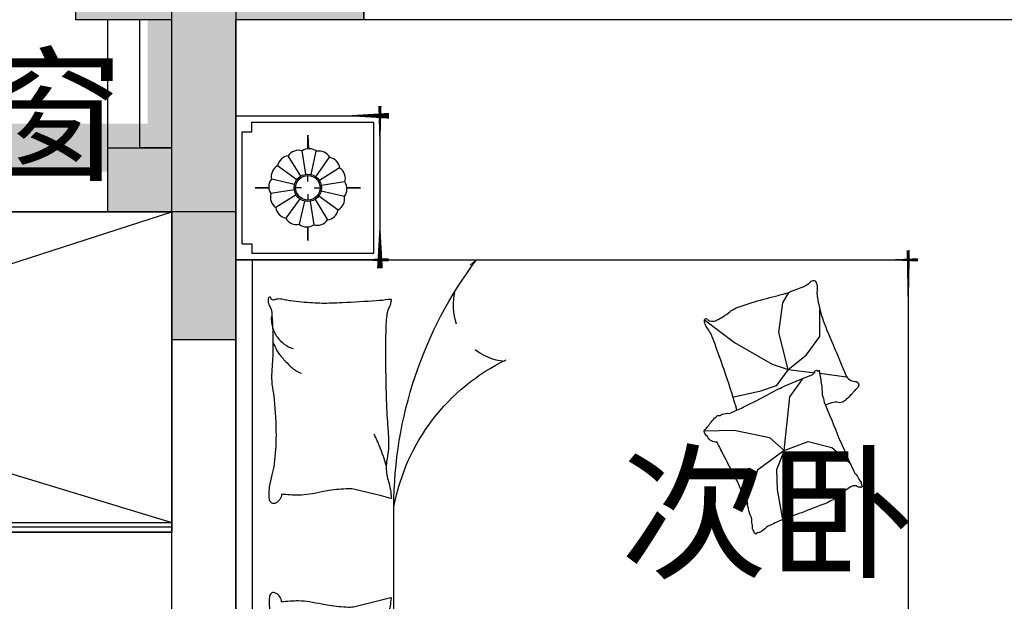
# Model space of a CAD drawing. Header units: millimetres. Extents: x 296296 to 297283, y 219875 to 220035.
# Tile 25 of 256: x 296583.04 to 296586.11, y 220018.58 to 220020.39. Entities that reach past the tile are written whole.
import ezdxf

# ---------------------------------------------------------------- set-up
doc = ezdxf.new("R2010")
doc.units = ezdxf.units.MM
doc.linetypes.add('185洋房-中间套-1F南入（报建版）-旧规$0$洋房户型$0$CONTINOUS', pattern=[0])
doc.linetypes.add('185洋房-中间套-1F南入（报建版）-旧规$0$洋房户型$0$XU-140-SF-N1$0$DASH', pattern=[0.35, 0.25, -0.1])
doc.layers.add('面积-计容-住宅-1', color=1, linetype='Continuous', lineweight=0)
doc.styles.get("Standard").update_dxf_attribs({"font": 'arial.ttf'})

# ---------------------------------------------------------------- blocks, each defined once
blk = doc.blocks.new('qAEWTW4ygrewyhreyteutu')
blk.add_hatch(color=253).paths.add_polyline_path([(984374.8549336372, 192158.436870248), (984374.8549336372, 191558.4369128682), (983974.855196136, 191558.4369128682), (983974.855135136, 191758.4376811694), (984174.8548929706, 191758.4376811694), (984174.8548116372, 192358.436870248), (984774.8552334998, 192358.436870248), (984774.8552334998, 192158.436870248)])
at = {"color": 253}
blk.add_lwpolyline([(984374.8549336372, 192158.436870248), (984374.8549336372, 191558.4369128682), (983974.855196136, 191558.4369128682), (983974.855135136, 191758.4376811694), (984174.8548929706, 191758.4376811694), (984174.8548116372, 192358.436870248), (984774.8552334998, 192358.436870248), (984774.8552334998, 192158.436870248), (984374.8549336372, 192158.436870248)], close=True, dxfattribs=at)
blk = doc.blocks.new('dzuerujfysiktuykluyikyuj')
h = blk.add_hatch()
h.set_pattern_fill('钢筋混凝土', color=253, scale=100)
h.set_pattern_definition([(45, (0, 0), (-176.7766952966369, 176.7766952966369), []), (49.99999999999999, (0, 0), (717.2601826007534, -62.75213498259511), [75, -825]), (355, (0, 0), (-138.751333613, 752.1921337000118), [60, -660]), (100.4514, (59.77168, -5.22934), (578.5093817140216, 689.4395420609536), [63.74019000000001, -701.142112]), (46.1842, (0, 200), (1067.241048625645, -165.5190143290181), [112.5, -1237.5]), (96.63560000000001, (88.936745, 186.206693), (934.6627055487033, 974.1178709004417), [95.610288, -1051.713]), (351.1842, (0, 200), (934.6619451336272, 974.1186009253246), [90, -990]), (21, (100, 150), (596.9070521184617, -402.6188906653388), [75, -825]), (326.0000000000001, (100, 150), (243.3153319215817, 725.150045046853), [60, -660]), (71.4514, (149.742233, 116.448394), (840.22262858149, 322.5304967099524), [63.74019000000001, -701.142112]), (37.5, (0, 0), (12.15985531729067, 332.8938538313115), [0, -652, 0, -670, 0, -662.5]), (7.5, (0, 0), (263.0695374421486, 394.4117118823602), [0, -382, 0, -637, 0, -252.5]), (327.5, (-223, 0), (533.822436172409, -22.55487173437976), [0, -250, 0, -780, 0, -1035]), (317.5, (-323, 0), (583.1861693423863, 100.1049823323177), [0, -325, 0, -518, 0, -735])])
h.paths.add_polyline_path([(1106524.855050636, 389058.4375254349), (1106524.855050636, 387258.4383304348), (1106274.855050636, 387258.4383304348), (1106274.855050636, 389058.4375254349)])
h.paths.add_polyline_path([(1120674.855737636, 389058.4375254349), (1120674.855737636, 387258.4383304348), (1120424.855737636, 387258.4383304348), (1120424.855737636, 389058.4375254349)])
h.paths.add_polyline_path([(1088474.855283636, 389058.4375174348), (1088474.855283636, 387258.4379224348), (1088224.855283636, 387258.4379224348), (1088224.855283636, 389058.4375174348)])
h.paths.add_polyline_path([(1138724.855508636, 389058.4375174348), (1138724.855508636, 387258.4379224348), (1138474.855508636, 387258.4379224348), (1138474.855508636, 389058.4375174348)])
h.paths.add_polyline_path([(1113574.855393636, 387858.4379224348), (1113574.855393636, 384858.4379264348), (1113374.855393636, 384858.4379264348), (1113374.855393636, 387858.4379224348)])
h.paths.add_polyline_path([(1143674.855401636, 392958.4366934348), (1143674.855401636, 391158.4366784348), (1143474.855401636, 391158.4366784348), (1143474.855401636, 392758.4366784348), (1143174.855279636, 392758.4366784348), (1143174.855279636, 392958.4366784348)])
h.paths.add_polyline_path([(1083474.855390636, 392758.4366784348), (1083474.855390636, 391158.4366784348), (1083274.855390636, 391158.4366784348), (1083274.855268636, 392958.4366784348), (1083774.855512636, 392958.4366784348), (1083774.855512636, 392758.4366784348)])
h.paths.add_polyline_path([(1127074.851178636, 392758.4366784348), (1127074.851178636, 391258.4018274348), (1126874.851178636, 391258.4018274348), (1126874.851178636, 392958.4366784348), (1127424.851178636, 392958.4366784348), (1127424.851178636, 392758.4366784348)])
h.paths.add_polyline_path([(1100074.859612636, 392958.4366784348), (1100074.859612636, 391258.4018274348), (1099874.859612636, 391258.4018274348), (1099874.859612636, 392758.4366784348), (1099524.859612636, 392758.4366784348), (1099524.859612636, 392958.4366784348)])
h.paths.add_polyline_path([(1132274.860070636, 392958.4366784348), (1132274.860070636, 391258.4018234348), (1132074.860070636, 391258.4018234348), (1132074.860070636, 392758.4366784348), (1131724.860070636, 392758.4366784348), (1131724.860070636, 392958.4366784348)])
h.paths.add_polyline_path([(1094874.850720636, 392758.4366784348), (1094874.850720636, 391258.4018234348), (1094674.850720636, 391258.4018234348), (1094674.850720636, 392958.4366784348), (1095224.850720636, 392958.4366784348), (1095224.850720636, 392758.4366784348)])
h.paths.add_polyline_path([(1113974.855393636, 380258.4374914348), (1113974.855393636, 380058.4374914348), (1113374.855393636, 380058.4374914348), (1113374.855393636, 381858.4374914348), (1113574.855393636, 381858.4374914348), (1113574.855393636, 380258.4374914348)])
h.paths.add_polyline_path([(1145774.855622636, 392358.4375174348), (1145774.855622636, 390658.4375364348), (1145574.855622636, 390658.4375364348), (1145574.855622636, 392158.4375174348), (1145124.855508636, 392158.4375174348), (1145124.855508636, 392358.4375174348)])
h.paths.add_polyline_path([(1081374.855168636, 392158.4375174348), (1081374.855168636, 390658.4375364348), (1081174.855168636, 390658.4375364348), (1081174.855168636, 392358.4375174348), (1081824.855283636, 392358.4375174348), (1081824.855283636, 392158.4375174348)])
h.paths.add_polyline_path([(1141974.856023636, 380058.4374914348), (1141974.856061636, 379458.4376814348), (1141174.856053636, 379458.4376814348), (1141174.856053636, 379658.4376814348), (1141774.856023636, 379658.4376814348), (1141774.855985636, 380258.4374914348), (1142724.855996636, 380258.4374914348), (1142724.855996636, 380058.4374914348)])
h.paths.add_polyline_path([(1109774.855798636, 380058.4374914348), (1109774.855836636, 379458.4376814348), (1108974.855824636, 379458.4376814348), (1108974.855824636, 379658.4376814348), (1109574.855798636, 379658.4376814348), (1109574.855760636, 380258.4374914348), (1110524.855767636, 380258.4374914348), (1110524.855767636, 380058.4374914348)])
h.paths.add_polyline_path([(1117974.854962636, 379658.4376814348), (1117974.854962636, 379458.4376814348), (1117174.854955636, 379458.4376814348), (1117174.854993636, 380058.4374914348), (1116424.855020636, 380058.4374914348), (1116424.855020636, 380258.4374914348), (1117374.854993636, 380258.4374984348), (1117374.854993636, 379658.4376814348)])
h.paths.add_polyline_path([(1085774.854737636, 379658.4376814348), (1085774.854737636, 379458.4376814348), (1084974.854730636, 379458.4376814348), (1084974.854768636, 380058.4374914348), (1084224.854794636, 380058.4374914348), (1084224.854794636, 380258.4374914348), (1085174.854768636, 380258.4374984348), (1085174.854768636, 379658.4376814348)])
h.paths.add_polyline_path([(1115674.855737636, 392758.4366784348), (1115674.855737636, 391158.4366784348), (1115474.855737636, 391158.4366784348), (1115474.855737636, 392158.4375174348), (1115174.855508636, 392158.4375174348), (1115174.855508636, 392358.4375174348), (1115474.855737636, 392358.4375174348), (1115474.855737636, 392958.4366784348), (1115974.855737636, 392958.4366784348), (1115974.855737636, 392758.4366784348)])
h.paths.add_polyline_path([(1111474.855050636, 392158.4375174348), (1111474.855050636, 391158.4366784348), (1111274.855050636, 391158.4366784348), (1111274.855050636, 392758.4366784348), (1110974.855050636, 392758.4366784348), (1110974.855050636, 392958.4366784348), (1111474.855050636, 392958.4366784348), (1111474.855050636, 392358.4375174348), (1111774.855283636, 392358.4375174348), (1111774.855283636, 392158.4375174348)])
h.paths.add_polyline_path([(1130799.855088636, 387258.4359084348), (1130799.855088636, 386658.4375524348), (1128349.854672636, 386658.4375524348), (1128349.854672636, 387258.4359084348), (1128549.854672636, 387258.4359084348), (1128549.854672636, 386858.4375484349), (1130599.855088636, 386858.4375484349), (1130599.855088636, 387258.4359084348)])
h.paths.add_polyline_path([(1098599.856118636, 387258.4359084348), (1098599.856118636, 386658.4375524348), (1096149.855699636, 386658.4375524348), (1096149.855699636, 387258.4359084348), (1096349.855699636, 387258.4359084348), (1096349.855699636, 386858.4375484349), (1098399.856118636, 386858.4375484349), (1098399.856118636, 387258.4359084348)])
h.paths.add_polyline_path([(1128549.854672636, 389158.4374944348), (1128549.854672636, 388743.4380634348), (1128349.854672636, 388743.4380634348), (1128349.854672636, 389358.4374944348), (1130799.855088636, 389358.4374944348), (1130799.855088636, 388743.4388984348), (1130599.855088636, 388743.4388984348), (1130599.855088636, 389158.4374944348)])
h.paths.add_polyline_path([(1098599.856118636, 389358.4374944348), (1098599.856118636, 388743.4380634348), (1098399.856118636, 388743.4380634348), (1098399.856118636, 389158.4374944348), (1096349.855699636, 389158.4374944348), (1096349.855699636, 388743.4388984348), (1096149.855699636, 388743.4388984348), (1096149.855699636, 389358.4374944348)])
h.paths.add_polyline_path([(1125274.845567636, 392958.4366784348), (1125274.845567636, 390058.4369414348), (1125074.845567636, 390058.4369414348), (1125074.845567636, 392758.4366784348), (1124674.851266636, 392758.4366784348), (1124674.851266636, 392958.4366784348)])
h.paths.add_polyline_path([(1101874.865220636, 392758.4366784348), (1101874.865220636, 390058.4369414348), (1101674.865220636, 390058.4369414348), (1101674.865220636, 392958.4366784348), (1102274.859525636, 392958.4366784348), (1102274.859525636, 392758.4366784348)])
h.paths.add_polyline_path([(1093074.855187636, 392958.4366824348), (1093074.855187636, 390058.4475584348), (1092874.855187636, 390058.4475584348), (1092874.855187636, 392758.4366784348), (1092474.851987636, 392758.4366784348), (1092474.851987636, 392958.4366784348)])
h.paths.add_polyline_path([(1134074.855599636, 392758.4366784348), (1134074.855599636, 390058.4475584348), (1133874.855599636, 390058.4475584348), (1133874.855599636, 392958.4366824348), (1134474.858800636, 392958.4366784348), (1134474.858800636, 392758.4366784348)])
h.paths.add_polyline_path([(1145774.855622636, 383408.4375294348), (1145774.855622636, 380058.4374914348), (1145174.855622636, 380058.4374914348), (1145174.855622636, 380258.4374914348), (1145574.855622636, 380258.4374914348), (1145574.855622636, 383408.4375294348)])
h.paths.add_polyline_path([(1081774.855168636, 380258.4374914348), (1081774.855168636, 380058.4374914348), (1081174.855168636, 380058.4374914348), (1081174.855168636, 383408.4375294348), (1081374.855168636, 383408.4375294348), (1081374.855168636, 380258.4374914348)])
h.paths.add_polyline_path([(1100774.854737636, 386658.4375524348), (1100774.854737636, 388108.4374944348), (1100574.854737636, 388108.4374944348), (1100574.854737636, 386658.4375524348)])
h.paths.add_polyline_path([(1100774.854737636, 388708.4374944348), (1100774.854737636, 389358.4374944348), (1099874.859612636, 389358.4374944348), (1099874.859612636, 389158.4374944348), (1100574.854737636, 389158.4374944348), (1100574.854737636, 388708.4374944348)])
h.paths.add_polyline_path([(1126374.856053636, 386658.4375524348), (1126374.856053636, 388108.4374944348), (1126174.856053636, 388108.4374944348), (1126174.856053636, 386658.4375524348)])
h.paths.add_polyline_path([(1126374.856053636, 388708.4374916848), (1126374.856053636, 389158.4374944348), (1127074.851178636, 389158.4374944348), (1127074.851178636, 389358.4374944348), (1126174.856053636, 389358.4374944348), (1126174.856053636, 388708.4374941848)])
h.paths.add_polyline_path([(1094174.855283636, 389158.4374944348), (1094174.855283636, 386658.4375524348), (1093974.855283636, 386658.4375524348), (1093974.855283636, 389358.4374944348), (1094874.850720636, 389358.4374944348), (1094874.850720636, 389158.4374944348)])
h.paths.add_polyline_path([(1132974.855508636, 389358.4374944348), (1132974.855508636, 386658.4375524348), (1132774.855508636, 386658.4375524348), (1132774.855508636, 389158.4374944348), (1132074.860070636, 389158.4374944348), (1132074.860070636, 389358.4374944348)])
h.paths.add_polyline_path([(1088474.855283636, 392958.4366784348), (1088474.855283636, 392158.4366784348), (1088074.855283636, 392158.4366784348), (1088074.855283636, 392958.4366784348)])
h.paths.add_polyline_path([(1106674.855050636, 392958.4366784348), (1106674.855050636, 392158.4366784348), (1106274.855050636, 392158.4366784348), (1106274.855050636, 392958.4366784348)])
h.paths.add_polyline_path([(1094174.855283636, 379658.4371554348), (1094174.855283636, 379258.4371554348), (1093474.855283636, 379258.4371554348), (1093474.855283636, 379658.4371554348)])
h.paths.add_polyline_path([(1101274.854737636, 379658.4371554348), (1101274.854737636, 379258.4371554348), (1100574.854737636, 379258.4371554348), (1100574.854737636, 379658.4371554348)])
h.paths.add_polyline_path([(1126374.856053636, 379658.4371554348), (1126374.856053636, 379258.4371554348), (1125674.856053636, 379258.4371554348), (1125674.856053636, 379658.4371554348)])
h.paths.add_polyline_path([(1133474.855508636, 379658.4371554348), (1133474.855508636, 379258.4371554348), (1132774.855508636, 379258.4371554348), (1132774.855508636, 379658.4371554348)])
h.paths.add_polyline_path([(1138874.855508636, 392958.4366784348), (1138874.855508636, 392158.4366784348), (1138474.855508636, 392158.4366784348), (1138474.855508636, 392958.4366784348)])
h.paths.add_polyline_path([(1120674.855737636, 392958.4366784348), (1120674.855737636, 392158.4366784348), (1120274.855737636, 392158.4366784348), (1120274.855737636, 392958.4366784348)])
at = {"color": 253}
blk.add_lwpolyline([(1115674.855737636, 392758.4366784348), (1115674.855737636, 391158.4366784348), (1115474.855737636, 391158.4366784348), (1115474.855737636, 392158.4375174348), (1115174.855508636, 392158.4375174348), (1115174.855508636, 392358.4375174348), (1115474.855737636, 392358.4375174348), (1115474.855737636, 392958.4366784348), (1115974.855737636, 392958.4366784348), (1115974.855737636, 392758.4366784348), (1115674.855737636, 392758.4366784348)], close=True, dxfattribs=at)
blk = doc.blocks.new('eqrujhe5tjyrk6ryakyrkjyrautu')
at = {"color": 253}
for s, p in [('飘窗', (840305.0000000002, 433690)), ('次卧', (842775.5000000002, 432449))]:
    blk.add_text(s, height=337.5886524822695, dxfattribs=at).set_placement(p)
blk = doc.blocks.new('185洋房-中间套-1F南入（报建版）-旧规$0$洋房户型$0$11A$C643C1FD2')
at = {"color": 253}
for points in [[(28.00162752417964, 342.6770962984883, -0.2633679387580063), (0.0515171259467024, 361.4657623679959, -0.494818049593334), (9.22300753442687, 380.2089987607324, -0.049224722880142), (26.89366485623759, 381.9528907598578, -0.0368308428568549), (50.53589313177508, 380.2089987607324, -0.0318926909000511), (88.513958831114, 372.0737317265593, 0.0357819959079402), (122.4282498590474, 365.0841070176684, 0.0329412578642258), (212.0899194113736, 359.1705537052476, 0.0265644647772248), (323.3170857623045, 365.0841070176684, 0.0179054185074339), (360.8313586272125, 370.4487565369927, -0.0333974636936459), (381.0393698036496, 372.7026747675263, -0.0320396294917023), (418.1219118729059, 371.9701745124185, 0.018441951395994), (482.4437609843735, 368.9494421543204, 0.0108372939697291), (547.20722402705, 369.7023622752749, 0.0146238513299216), (595.1154809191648, 372.7026747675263, 0.1112493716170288), (617.6622878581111, 380.009099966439, -0.1537083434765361), (634.5505437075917, 383.9622313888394, -0.0764444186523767), (641.9869964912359, 382.2391803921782, -0.215512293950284), (643.9398537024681, 380.2089987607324, -0.5858582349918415), (641.2773915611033, 377.1638927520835, 0.3634893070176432), (636.428366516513, 374.5792910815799, 0.1917162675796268), (636.3710470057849, 363.0441536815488, -0.1296753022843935), (638.3061893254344, 346.4303289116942, -0.0173502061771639), (635.3064320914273, 329.6262630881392, 0.0193256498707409), (632.6727208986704, 314.5282753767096, 0.0188175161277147), (626.0583722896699, 246.1461785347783, 0.0218280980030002), (625.1612337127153, 186.9199199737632, 0.0062041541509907), (626.5468691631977, 153.0692459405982, 0.0019630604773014), (632.6727208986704, 46.17539165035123, 0.0283408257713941), (636.9498540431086, 10.04676229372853, -0.1170135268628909), (636.428366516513, 1.137023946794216, -0.3660599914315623), (634.9992988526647, 0.2057491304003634, -0.0397304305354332), (621.4055880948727, 3.013640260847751, -0.0483088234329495), (607.6671159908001, 8.49546699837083, 0.0629807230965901), (596.9933037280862, 12.39658056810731, 0.0405796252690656), (573.5959727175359, 15.7771522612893, 0.0143450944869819), (506.85604535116, 18.02642949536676, 0.0054844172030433), (381.4113608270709, 17.27782013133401, 0.0071527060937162), (285.2684470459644, 14.27319686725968, 0.0087615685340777), (242.7241944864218, 11.586396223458, -0.0081531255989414), (197.0090114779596, 8.643489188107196, -0.062510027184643), (139.879690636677, 13.04411358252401, 0.078669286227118), (94.29284231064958, 15.08410701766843, 0.0478250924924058), (71.93141105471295, 10.36764307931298, -0.0344939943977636), (41.1465831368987, 3.013640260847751, -0.0235713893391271), (15.81139786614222, -8.1299222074e-06, -0.5102284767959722), (14.85667191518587, 1.137023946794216), (22.36815910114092, 31.16260241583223), (43.02460189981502, 113.7327313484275, 0.0730409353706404), (44.97563112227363, 133.3135636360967, 0.0233051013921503), (39.26876032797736, 194.4262439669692, 0.0182988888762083), (35.19884174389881, 217.2706755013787, -0.0109698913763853), (27.85368260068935, 255.2657693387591, -0.0422811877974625), (24.94686314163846, 289.579173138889, -0.0272005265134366), (27.85368260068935, 342.9727865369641)], [(583.8483481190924, 374.5792910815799, 0.0881531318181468), (549.3185234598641, 371.0355364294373, 0.0881531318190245), (518.1231781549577, 355.8132692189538, 0.0775471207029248), (496.4769416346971, 334.2011149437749, 0.077547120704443), (482.4437609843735, 307.0218101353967)], [(501.8616993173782, 368.8804882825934, 0.0278421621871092), (478.0799251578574, 358.2673156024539, 0.0486850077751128), (465.5431597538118, 350.1835615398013, 0.0236664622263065), (437.6198862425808, 325.8245057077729, 0.0312234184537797), (418.5966097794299, 305.1453350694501, 0.0468009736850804), (413.4886008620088, 297.4792006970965, 0.023190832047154), (405.4516541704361, 280.7496055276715)], [(118.3913605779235, 15.79728258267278, 0.0097294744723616), (145.6801728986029, 24.82911724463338, 0.009729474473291), (172.5969230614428, 34.91583502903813, 0.0079705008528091), (194.3418602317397, 43.95450188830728, 0.0079705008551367), (215.7876314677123, 53.68171564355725)]]:
    blk.add_lwpolyline(points, format="xyb", dxfattribs=at)
blk = doc.blocks.new('185洋房-中间套-1F南入（报建版）-旧规$0$洋房户型$0$11A$C5A527934')
at = {"color": 253}
for p, q in [((122.7863028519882, 492.3297854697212), (194.0422210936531, 398.7701386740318)), ((469.082148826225, 493.1734273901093), (467.2889541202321, 399.6312042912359)), ((347.0384173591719, 320.5457457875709), (364.8287260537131, 400.5479455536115)), ((194.0422210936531, 398.7701386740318), (261.6452530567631, 281.4336128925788)), ((467.2889541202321, 399.6312042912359), (490.5114477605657, 289.7861020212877)), ((592.6898554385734, 326.9167924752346), (677.8384109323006, 360.9532905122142)), ((677.8384109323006, 360.9532905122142), (699.5126560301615, 357.8590980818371)), ((329.248285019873, 268.9888375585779), (347.0384173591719, 320.5457457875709)), ((530.7634408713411, 243.3727071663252), (592.6898554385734, 326.9167924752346)), ((261.6452530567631, 281.4336128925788), (277.656460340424, 231.6545115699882)), ((490.5114477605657, 289.7861020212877), (530.7634408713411, 243.3727071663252)), ((69.51041293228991, 247.6549006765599), (37.09750266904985, 229.6184736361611)), ((162.0198065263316, 260.0996760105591), (69.51041293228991, 247.6549006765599)), ((277.656460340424, 231.6545115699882), (162.0198065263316, 260.0996760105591)), ((277.656460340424, 231.6545115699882), (329.248285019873, 268.9888375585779)), ((530.7634408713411, 243.3727071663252), (591.1416068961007, 268.1265008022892)), ((591.1416068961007, 268.1265008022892), (653.0678451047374, 265.0323083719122)), ((653.0678451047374, 265.0323083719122), (741.3128976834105, 249.5610920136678)), ((741.3128976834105, 249.5610920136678), (744.2826452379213, 243.7632998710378)), ((277.656460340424, 231.6545115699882), (233.1808649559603, 174.7640555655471)), ((277.656460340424, 231.6545115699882), (288.2512753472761, 146.9533973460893)), ((363.562474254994, 226.3543945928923), (318.6659118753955, 193.8651198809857)), ((530.7634408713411, 243.3727071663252), (363.562474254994, 226.3543945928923)), ((530.7634408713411, 243.3727071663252), (502.8965543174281, 169.1111991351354)), ((318.6659118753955, 193.8651198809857), (307.8287011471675, 186.1295117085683)), ((233.1808649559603, 174.7640555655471), (174.4729873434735, 132.0963089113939)), ((502.8965543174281, 169.1111991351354), (521.4744786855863, 94.8498182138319)), ((174.4729873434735, 132.0963089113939), (90.85874809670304, 132.0963089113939)), ((289.9070901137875, 133.7158508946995), (300.5571840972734, 48.57280439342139)), ((521.4744786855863, 94.8498182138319), (569.7114051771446, 38.53747242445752))]:
    blk.add_line(p, q, dxfattribs=at)
blk.add_lwpolyline([(405.0356356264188, 391.5003112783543, -0.0256263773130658), (394.5934741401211, 394.0405346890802, -0.0108003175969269), (278.209239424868, 431.5106167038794, -0.0045599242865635), (199.4338971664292, 459.5707737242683, -0.0112502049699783), (167.8769151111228, 471.9491266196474, -0.0693939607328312), (150.9364112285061, 481.9861399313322, 0.0797562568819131), (135.9971100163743, 490.4264496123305, 0.1063994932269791), (122.7863028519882, 492.3297854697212, 0.3286420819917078), (119.1773717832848, 489.2655320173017, 0.2995467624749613), (121.3153486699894, 483.4137400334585, -0.1899166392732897), (126.2542959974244, 475.4833428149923, -0.0335175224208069), (127.3176843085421, 466.2475801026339, -0.0756271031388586), (126.8906863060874, 462.1304654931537, -0.0534886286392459), (124.2209201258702, 455.063051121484, -0.0178378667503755), (113.3135905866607, 435.2732662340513, -0.0383935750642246), (97.84424402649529, 413.4275901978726, 0.0595290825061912), (88.45066338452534, 398.9000875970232, 0.0359425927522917), (78.95537845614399, 375.3470172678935, 0.011245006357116), (55.85925023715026, 297.6302435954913, 0.0062027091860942), (46.61283075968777, 262.009805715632, -0.010783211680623), (41.10622010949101, 241.5682398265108, -0.0194848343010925), (37.09750266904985, 229.6184736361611, -0.0050616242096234), (19.43351800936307, 184.4461909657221, -0.1013919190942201), (4.367418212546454, 161.6979340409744, 0.2237680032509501), (2.24386440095e-05, 149.6127858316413, 0.2555795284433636), (2.805489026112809, 145.4583129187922, 0.0815627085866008), (16.92475666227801, 140.8788286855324, 0.0718052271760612), (32.32184490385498, 140.7632261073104, -0.0699853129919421), (48.11559286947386, 140.7018463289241, -0.0354599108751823), (101.6783004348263, 129.0320565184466, -0.0294323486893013), (163.8247328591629, 106.7504570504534, -0.0015539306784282), (193.8273851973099, 93.84524431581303, 0.0015200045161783), (224.4987916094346, 80.64991030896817, 0.004735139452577), (256.237719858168, 67.46336765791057, -0.0038204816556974), (295.604757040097, 51.19196171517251, -0.2960011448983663), (315.3198151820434, 22.10359100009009, 0.6497743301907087), (334.6137799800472, 13.98520612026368, 0.0231899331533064), (338.6621444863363, 18.15789371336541, -0.0288000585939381), (341.960333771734, 21.48196777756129, -0.0057266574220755), (347.8876233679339, 26.68343014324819, 0.0043580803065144), (355.6948428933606, 33.49688085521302, 0.0275279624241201), (370.9950301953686, 48.67188713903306, 0.0462141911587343), (378.6929041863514, 58.96571177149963, 0.194121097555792), (381.2113511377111, 73.97301234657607, -0.1337189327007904), (382.2652226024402, 95.61669339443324, -0.0057790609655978), (388.9653815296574, 115.431317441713, -0.0088817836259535)], format="xyb", dxfattribs=at)
blk.add_lwpolyline([(770.2698468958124, 299.0561550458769, 0.1013919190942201), (787.0352203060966, 320.5827156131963, -0.2237680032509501), (792.3160632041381, 332.2975630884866, -0.2555795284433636), (789.8372789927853, 336.6548462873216, -0.0815627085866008), (776.1105519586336, 342.3030636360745, -0.0718052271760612), (760.7676185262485, 343.5984725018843, 0.0699853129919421), (745.0250362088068, 344.8702209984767, 0.0354599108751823), (692.5143547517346, 360.6111221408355, 0.0294323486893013), (632.2585668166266, 387.5905357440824, 0.0015539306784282), (603.3333250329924, 402.757409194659, -0.0015200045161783), (573.7635334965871, 418.2648087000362, -0.004735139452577), (543.1286866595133, 433.8452654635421, 0.0038204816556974), (505.1246174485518, 453.0861851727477, 0.2960011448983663), (487.6971029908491, 483.6000929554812, 0.265444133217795), (469.082148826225, 493.1734273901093, -0.0231899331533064), (464.7258680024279, 489.3233112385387, 0.0288000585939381), (461.1825995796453, 486.2618132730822, 0.0057266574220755), (454.8740680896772, 481.5299634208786, -0.0043580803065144), (446.5675822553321, 475.3349589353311, -0.0275279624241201), (430.149279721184, 461.3773126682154, -0.0462141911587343), (421.6850562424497, 451.7037915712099, -0.194121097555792), (418.0237477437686, 436.9336708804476, 0.1337189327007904), (415.3140452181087, 415.4344363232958, 0.0115049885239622), (398.5551213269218, 377.3189803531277, 0.0088817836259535), (374.8533441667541, 328.8747350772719, 0.0124257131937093), (341.4359616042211, 267.358714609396, -0.0336123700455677), (330.0450882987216, 244.0923795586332), (309.3242681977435, 193.4073047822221), (293.3396342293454, 154.3073867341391, 0.2243410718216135), (280.2644931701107, 142.336453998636, -0.7227715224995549), (280.1118582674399, 134.362428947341, -0.1035130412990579), (283.475598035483, 133.9159818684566, 0.0534647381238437), (289.9907356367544, 133.7042395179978, 0.0301092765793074), (310.7412826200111, 129.5083340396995, -0.0314364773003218), (330.6279829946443, 125.5419687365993, -0.0532399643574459), (344.2355694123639, 125.1658530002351, 0.0551795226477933), (357.3661006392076, 124.7520930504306, 0.0562710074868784), (380.1486569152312, 118.8334074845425, 0.0108003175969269), (493.3185365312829, 72.55300682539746, 0.0045599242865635), (569.7114051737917, 38.53747242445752, 0.0112502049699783), (600.2267866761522, 23.7767736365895, 0.0693939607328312), (616.3481453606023, 12.47084147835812, -0.0797562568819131), (630.5965715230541, 2.91030277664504, -0.1063994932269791), (643.622630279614, -7.6228861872e-06, -0.3286420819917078), (647.45581179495, 2.778616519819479, -0.2995467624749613), (645.7726487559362, 8.777064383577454, 0.1899166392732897), (641.4560746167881, 17.06268979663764, 0.0335175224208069), (641.103711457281, 26.35278924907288, 0.0756271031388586), (641.8450193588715, 30.42506412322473, 0.0534886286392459), (645.0486305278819, 37.26705745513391, 0.0178378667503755), (657.4407085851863, 56.16260785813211, 0.0383935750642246), (674.5389620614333, 76.75833489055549, -0.0595290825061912), (685.0184041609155, 90.52310813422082, -0.0359425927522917), (696.2910374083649, 113.2791029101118, -0.011245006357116), (725.2760093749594, 188.9969967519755, -0.0062027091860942), (737.2254412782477, 223.8039349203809, 0.010783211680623), (744.2826452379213, 243.7632998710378, 0.0194848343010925), (749.1954882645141, 255.370655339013, 0.0050616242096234)], format="xyb", close=True, dxfattribs=at)
blk = doc.blocks.new('185洋房-中间套-1F南入（报建版）-旧规$0$洋房户型$0$11cdx床头灯2.0')
at = {"color": 253}
for p, q in [((0, 121.9930754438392), (0, 164.8358911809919)), ((-22.36753262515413, 36.55522483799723), (-61.20316116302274, 100.0242339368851)), ((-6.675826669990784, 42.33230819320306), (-18.26673075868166, 115.8317782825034)), ((10.03221337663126, 41.66468136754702), (27.45064381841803, 114.0049844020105)), ((25.21293987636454, 34.65398449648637), (68.98890671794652, 94.82196510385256)), ((-34.65398450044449, 25.21293987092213), (-94.82196508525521, 68.98890669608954)), ((0, 19.46074865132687), (0, 38.24746614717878)), ((36.55522483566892, 22.36753262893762), (100.0242339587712, 61.20316118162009)), ((-121.9930754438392, 0), (-164.8358911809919, 0)), ((-41.66468137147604, 10.0322133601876), (-114.0049843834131, 27.45064379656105)), ((-19.46074865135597, 0), (-38.24746614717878, 0)), ((19.46074865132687, 0), (38.24746614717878, 0)), ((42.33230819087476, 6.675826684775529), (115.8317783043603, 18.26673077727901)), ((121.9930754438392, 0), (164.8358911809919, 0)), ((-42.33230818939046, -6.675826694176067), (-115.831778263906, -18.26673078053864)), ((-36.55522482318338, -22.36753264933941), (-100.0242339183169, -61.20316118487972)), ((0, -19.46074865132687), (0, -38.24746614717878)), ((34.65398451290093, -25.21293985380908), (96.00410843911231, -67.33413310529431)), ((41.66468137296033, -10.03221335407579), (114.3802456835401, -25.8424789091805)), ((-25.21293984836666, -34.65398451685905), (-68.9889066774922, -94.82196510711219)), ((-27.26200928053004, -114.0502396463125), (-9.963274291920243, -41.68122052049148)), ((18.72336690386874, -113.8760766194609), (6.952890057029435, -42.28768495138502)), ((62.58618011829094, -99.16473352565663), (22.87297582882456, -36.24110863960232)), ((0, -121.9930754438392), (0, -164.8358911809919))]:
    blk.add_line(p, q, dxfattribs=at)
for points in [[(0, 164.8358911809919), (0, 121.9930754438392)], [(-164.8358911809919, 0), (-121.9930754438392, 0)], [(164.8358911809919, 0), (122.0982539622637, -1.711093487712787)], [(0, -164.8358911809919), (0, -121.9930754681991)]]:
    blk.add_lwpolyline(points, dxfattribs=at)
for radius in [42.85546614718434, 38.24746614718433]:
    blk.add_circle((0, 0), radius, dxfattribs=at)
for centre, start, end in [((-55.65763585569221, 60.34635381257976), 97.98094052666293, 167.5444984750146), ((-28.32740078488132, 77.05201628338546), 75.48094052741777, 145.0444984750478), ((3.315424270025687, 82.02720775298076), 52.98094052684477, 122.5444984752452), ((34.45350603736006, 74.51450042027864), 30.48094052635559, 100.0444984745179), ((60.34635383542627, 55.6576358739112), 7.980940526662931, 77.54449847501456), ((-74.51450040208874, 34.45350601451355), 120.4809405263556, 190.0444984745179), ((77.05201630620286, 28.32740080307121), 345.4809405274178, 55.04449847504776), ((-82.02720773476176, 3.315424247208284), 142.9809405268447, 212.5444984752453), ((82.02720777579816, -3.315424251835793), 322.9809405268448, 32.54449847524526), ((-77.05201626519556, -28.32740080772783), 165.4809405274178, 235.0444984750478), ((74.51450044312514, -34.45350601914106), 300.4809405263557, 10.04449847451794), ((-60.34635379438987, -55.65763587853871), 187.9809405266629, 257.5444984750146), ((55.65763589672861, -60.34635381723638), 277.9809405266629, 347.5444984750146), ((-34.45350599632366, -74.51450042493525), 210.4809405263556, 280.044498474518), ((-3.31542422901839, -82.02720775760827), 232.9809405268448, 302.5444984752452), ((28.32740082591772, -77.05201628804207), 255.4809405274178, 325.0444984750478)]:
    blk.add_arc(centre, 40.1031497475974, start, end, dxfattribs=at)
blk = doc.blocks.new('*U1294')
at = {"color": 253}
for p, q in [((-900, 0), (-1350, 0)), ((-1350, 0), (-1350, -450)), ((-1350, 0), (1350, 0)), ((900, 0), (-900, 0)), ((-900, 0), (-900, -2100)), ((-900, -450), (-900, 0)), ((900, -2100), (900, 0)), ((900, -450), (900, 0)), ((900, 0), (1350, 0)), ((1350, 0), (1350, -450)), ((-1330, -50), (-1330, -430)), ((-920, -430), (-920, -50)), ((900, -52.37141133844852), (-900, -52.37141133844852)), ((920, -430), (920, -50)), ((1330, -50), (1330, -430)), ((-1330, -430), (-920, -430)), ((1330, -430), (920, -430)), ((-1350, -450), (-900, -450)), ((1350, -450), (900, -450)), ((-900, -2100), (900, -2100))]:
    blk.add_line(p, q, dxfattribs=at)
at = {"color": 253, "linetype": '185洋房-中间套-1F南入（报建版）-旧规$0$洋房户型$0$CONTINOUS', "ltscale": 2.5}
blk.add_line((900, -494.0539780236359), (-129.6384496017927, -493.6936342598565), dxfattribs=at)
at = {"color": 253}
for points in [[(-1300, -20), (-1300, -50), (-1330, -50)], [(-950, -20), (-1300, -20)], [(-950, -20), (-950, -50), (-920, -50)], [(950, -20), (950, -50), (920, -50)], [(950, -20), (1300, -20)], [(1300, -20), (1300, -50), (1330, -50)]]:
    blk.add_lwpolyline(points, dxfattribs=at)
for points in [[(-1350, -332.5829230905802, 0, 18, 0), (-1350, -478.5486145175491, 10, 10, 0)], [(1350, -332.5829230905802, 0, 18, 0), (1350, -478.5486145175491, 10, 10, 0)], [(-900, -349.7433749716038, 0, 10, 0), (-900, -477.732901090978, 10, 10, 0)], [(900, -349.7433749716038, 0, 10, 0), (900, -477.732901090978, 10, 10, 0)], [(-1380.642982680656, -450, 10, 0, 0), (-1202.928873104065, -450, 10, 10, 0)], [(-873.3039343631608, -450, 18, 0, 0), (-1032.485541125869, -450, 10, 10, 0)], [(873.3039343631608, -450, 18, 0, 0), (1032.485541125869, -450, 10, 10, 0)], [(1380.642982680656, -450, 10, 0, 0), (1202.928873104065, -450, 10, 10, 0)], [(668.4798599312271, -1858.974266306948, 10, 0, 0.3742418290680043), (834.35406832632, -1895.367973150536, 10, 10, -2.215859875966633)], [(686.134763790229, -1863.698682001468, 10, 0, -0.1770186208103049), (693.2691898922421, -1995.667389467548, 10, 10, 2.215859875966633)], [(900, -1958.516598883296, 0, 10, 0), (900, -2130, 10, 10, 0)], [(-900, -2005.373558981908, 0, 10, 0), (-900, -2130, 10, 10, 0)], [(-658.2516379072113, -2100, 0, 10, 0), (-930, -2100, 10, 10, 0)], [(775.3735589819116, -2100, 0, 10, 0), (930, -2100, 10, 10, 0)]]:
    blk.add_lwpolyline(points, format="xyseb", dxfattribs=at)
at = {"color": 253, "linetype": '185洋房-中间套-1F南入（报建版）-旧规$0$洋房户型$0$CONTINOUS', "ltscale": 2.5}
for centre, radius, start, end in [((-128.8583196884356, -1775.735626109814), 1282.042229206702, 90.03486480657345, 126.977026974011), ((-10.6178487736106, -1124.520932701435), 641.9571511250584, 100.6846126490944, 154.0789214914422), ((515.9483600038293, -1720.672995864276), 391.6461517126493, 284.3565564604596, 348.6982700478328), ((773.9434106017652, -1781.829325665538), 129.6719098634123, 228.5450077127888, 346.4386693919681), ((519.1637179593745, -1944.946974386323), 181.3429785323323, 301.1833281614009, 22.206194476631)]:
    blk.add_arc(centre, radius, start, end, dxfattribs=at)
at = {"color": 253, "linetype": '185洋房-中间套-1F南入（报建版）-旧规$0$洋房户型$0$XU-140-SF-N1$0$DASH', "ltscale": 2.5}
blk.add_arc((-757.918790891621, -855.2302890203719), 175.8930122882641, 5.188406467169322, 143.8786841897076, dxfattribs=at)
at = {"color": 253, "xscale": -1}
for name, p in [('185洋房-中间套-1F南入（报建版）-旧规$0$洋房户型$0$11cdx床头灯2.0', (-1125, -225)), ('185洋房-中间套-1F南入（报建版）-旧规$0$洋房户型$0$11A$C643C1FD2', (-140.3062636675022, -485.6770544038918))]:
    blk.add_blockref(name, p, dxfattribs=at)
at = {"color": 253}
for name, p in [('185洋房-中间套-1F南入（报建版）-旧规$0$洋房户型$0$11cdx床头灯2.0', (1125, -225)), ('185洋房-中间套-1F南入（报建版）-旧规$0$洋房户型$0$11A$C643C1FD2', (140.3062636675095, -485.6770544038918)), ('185洋房-中间套-1F南入（报建版）-旧规$0$洋房户型$0$11A$C5A527934', (-835.6395401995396, -1956.163217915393))]:
    blk.add_blockref(name, p, dxfattribs=at)
blk = doc.blocks.new('185洋房-中间套-1F南入（报建版）-旧规$0$洋房户型$0$11Tap_1_ICDA')
at = {"color": 253}
blk.add_wipeout([(-1.828448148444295e-08, 14.999999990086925), (-139.97807107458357, 14.999999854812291), (-139.9780711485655, 79.99999984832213), (-141.4425372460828, 83.53553375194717), (-144.97807114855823, 84.9999998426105), (-146.97807113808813, 86.58558515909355), (-152.9780711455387, 86.58558515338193), (-154.97807114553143, 84.58558515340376), (-154.97807116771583, 99.80032630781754), (-155.56385760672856, 101.21453986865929), (-156.97807116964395, 101.80032630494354), (-157.9780711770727, 101.8003262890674), (-159.39228472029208, 101.21453984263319), (-159.9780711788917, 99.8003262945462), (-159.97807110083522, 30.56833230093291), (-159.39228466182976, 29.154118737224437), (-157.97807111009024, 28.568332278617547), (-157.97807104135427, -28.98274730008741), (-159.39228460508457, -29.568533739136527), (-159.978071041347, -30.982747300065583), (-159.97807095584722, -100.2147413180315), (-159.39228451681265, -101.62895488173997), (-157.97807096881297, -102.21474131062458), (-156.97807097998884, -102.2147413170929), (-155.56385740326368, -101.62895486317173), (-154.9780709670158, -100.21474130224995), (-154.97807098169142, -85.0000001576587), (-154.39228454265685, -86.41421372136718), (-152.97807099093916, -87.00000016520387), (-146.97807098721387, -87.00000015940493), (-145.563857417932, -86.41421371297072), (-144.97807099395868, -85.00000015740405), (-141.4425370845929, -83.53553405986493), (-139.9780709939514, -80.00000015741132), (-139.97807104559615, -15.00000016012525), (1.816079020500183e-08, -14.999999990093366)], dxfattribs=at)
for p, q in [((-159.978071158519, 78.80032629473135), (-159.9780711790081, 99.80032629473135)), ((-159.978071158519, 78.80032629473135), (-159.9780711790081, 99.80032629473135)), ((-156.9780711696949, 101.8003262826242), (-157.9780711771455, 101.8003262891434)), ((-156.9780711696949, 101.7945728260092), (-157.9780711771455, 101.7945728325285)), ((-154.9780710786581, -0.2072075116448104), (-154.9780711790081, 99.80032629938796)), ((-154.9780710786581, -0.2072075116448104), (-154.9780711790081, 99.80032629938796)), ((-159.978071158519, 78.80032629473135), (-159.978071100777, 30.56833228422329)), ((-159.978071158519, 78.80032629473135), (-159.978071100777, 30.56833228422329)), ((-146.9780711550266, 86.58558515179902), (-152.9780711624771, 86.585585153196)), ((-146.9780711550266, 86.58558515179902), (-152.9780711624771, 86.585585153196)), ((-144.978071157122, 84.99999984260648), (-145.0214770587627, 84.99999984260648)), ((-144.978071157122, 84.99424638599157), (-145.0214770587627, 84.99424638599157)), ((-144.9780711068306, 21.24040309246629), (-144.9780711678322, 84.58558516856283)), ((-144.9780711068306, 21.24040309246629), (-144.9780711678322, 84.58558516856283)), ((-139.9780711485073, 79.99999983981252), (-139.9780710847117, 9.999999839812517)), ((-139.9780711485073, 79.99999983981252), (-139.9780710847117, 9.999999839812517)), ((-156.9780710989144, 28.56833229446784), (-157.9780711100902, 28.56833227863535)), ((-157.9780710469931, -28.98274731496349), (-157.9780711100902, 28.56833227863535)), ((-157.9780710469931, -28.98274731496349), (-157.9780711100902, 28.56833227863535)), ((-156.9780710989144, 28.56257883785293), (-157.9780711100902, 28.56257882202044)), ((-156.9780710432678, -28.98274731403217), (-157.9780710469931, -28.98274731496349)), ((-156.9780710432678, -28.98850077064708), (-157.9780710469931, -28.9885007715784)), ((-154.9780710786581, -0.2072075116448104), (-154.9780709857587, -100.214741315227)), ((-154.9780710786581, -0.2072075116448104), (-154.9780709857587, -100.214741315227)), ((-144.9780710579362, -21.65481808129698), (-144.9780709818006, -85.00000014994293)), ((-144.9780710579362, -21.65481808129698), (-144.9780709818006, -85.00000014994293)), ((-139.9780710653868, -10.0000001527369), (-139.9780709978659, -80.0000001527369)), ((-139.9780710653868, -10.0000001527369), (-139.9780709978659, -80.0000001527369)), ((-159.9780710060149, -79.2147413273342), (-159.9780710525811, -30.98274730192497)), ((-159.9780710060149, -79.2147413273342), (-159.9780710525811, -30.98274730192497)), ((-159.9780710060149, -79.2147413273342), (-159.9780709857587, -100.2147413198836)), ((-159.9780710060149, -79.2147413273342), (-159.9780709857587, -100.2147413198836)), ((-146.9780709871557, -87.00000015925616), (-152.978070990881, -87.00000016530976)), ((-146.9780709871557, -87.00000015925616), (-152.978070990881, -87.00000016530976)), ((-156.9780709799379, -102.2147413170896), (-157.978070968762, -102.2147413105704)), ((-156.9780709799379, -102.2147413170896), (-157.978070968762, -102.2147413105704))]:
    blk.add_line(p, q, dxfattribs=at)
blk.add_lwpolyline([(-104.9780710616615, -10.00000010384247), (-104.9780710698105, 9.999999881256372), (-144.9780710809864, 9.999999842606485), (-144.9780710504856, -10.00000014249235)], close=True, dxfattribs=at)
blk.add_lwpolyline([(-104.9780710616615, -10.00000010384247), (-104.9780710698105, 9.999999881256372), (-144.9780710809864, 9.999999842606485), (-144.9780710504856, -10.00000014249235)], close=True, dxfattribs=at)
for points in [[(1.81607902e-08, -15.00000000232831), (-1.83936208e-08, 14.99999999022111), (-139.9780710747, 14.99999985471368)], [(1.81607902e-08, -15.00000000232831), (-1.83936208e-08, 14.99999999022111), (-139.9780710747, 14.99999985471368)], [(-139.9780710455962, -15.00000016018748), (1.81607902e-08, -15.00000000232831)], [(-139.9780710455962, -15.00000016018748), (1.81607902e-08, -15.00000000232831)]]:
    blk.add_lwpolyline(points, dxfattribs=at)
for centre, radius, start, end in [((-157.9780711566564, 99.80032628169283), 2, 90.00000005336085, 180.0000000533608), ((-157.9780711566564, 99.80032628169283), 2, 90.00000005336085, 180.0000000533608), ((-156.9780711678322, 99.8003263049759), 2, 5.33608529e-08, 90.00000005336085), ((-156.9780711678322, 99.8003263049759), 2, 5.33608529e-08, 90.00000005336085), ((-152.9780711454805, 84.58558515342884), 2, 90.00000005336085, 180.0000000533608), ((-152.9780711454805, 84.58558515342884), 2, 90.00000005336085, 180.0000000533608), ((-146.9780711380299, 84.5855851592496), 2, 5.33608529e-08, 90.00000005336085), ((-146.9780711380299, 84.5855851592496), 2, 5.33608529e-08, 90.00000005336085), ((-144.9780711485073, 79.99999984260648), 5, 5.33608529e-08, 90.00000005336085), ((-144.9780711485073, 79.99999984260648), 5, 5.33608529e-08, 90.00000005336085), ((-157.978071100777, 30.56833230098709), 2, 180.0000000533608, 270.0000000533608), ((-157.978071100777, 30.56833230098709), 2, 180.0000000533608, 270.0000000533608), ((-156.978071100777, 30.56833227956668), 2, 270.0000000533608, 5.33608529e-08), ((-156.978071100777, 30.56833227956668), 2, 270.0000000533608, 5.33608529e-08), ((-157.9780710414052, -30.98274730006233), 2, 90.00000005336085, 180.0000000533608), ((-157.9780710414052, -30.98274730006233), 2, 90.00000005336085, 180.0000000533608), ((-156.9780710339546, -30.98274729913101), 2, 5.33608529e-08, 90.00000005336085), ((-156.9780710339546, -30.98274729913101), 2, 5.33608529e-08, 90.00000005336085), ((-152.9780709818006, -85.00000015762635), 2, 180.0000000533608, 270.0000000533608), ((-152.9780709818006, -85.00000015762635), 2, 180.0000000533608, 270.0000000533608), ((-146.9780709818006, -85.00000015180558), 2, 270.0000000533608, 5.33608529e-08), ((-146.9780709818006, -85.00000015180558), 2, 270.0000000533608, 5.33608529e-08), ((-144.9780709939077, -80.00000015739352), 5, 270.0000000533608, 5.33608529e-08), ((-144.9780709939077, -80.00000015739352), 5, 270.0000000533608, 5.33608529e-08), ((-157.9780709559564, -100.214741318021), 2, 180.0000000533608, 270.0000000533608), ((-157.9780709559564, -100.214741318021), 2, 180.0000000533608, 270.0000000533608), ((-156.9780709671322, -100.2147413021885), 2, 270.0000000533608, 5.33608529e-08), ((-156.9780709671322, -100.2147413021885), 2, 270.0000000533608, 5.33608529e-08)]:
    blk.add_arc(centre, radius, start, end, dxfattribs=at)
blk = doc.blocks.new('*U1308')
at = {"color": 253}
for p, q in [((299.999999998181, -600.0000000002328), (-2.0072548e-09, -1000.000000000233)), ((299.9999999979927, -1000.000000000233), (-1.8189894e-09, -600.0000000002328))]:
    blk.add_line(p, q, dxfattribs=at)
for points in [[(-1.8189894e-09, 0), (1899.999999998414, 0), (1899.999999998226, -1000.000000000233), (-2.0072548e-09, -1000.000000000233), (-1.8189894e-09, 0)], [(299.9999999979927, -1000.000000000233), (-2.0072548e-09, -1000.000000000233), (-1.8189894e-09, 0), (299.999999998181, -2.328306e-10), (299.9999999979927, -1000.000000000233)], [(299.999999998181, -2.328306e-10), (299.999999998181, -600.0000000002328), (-1.8189894e-09, -600.0000000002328)], [(199.999999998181, -2.328306e-10), (199.999999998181, -500.0000000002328), (-1.8189894e-09, -500.0000000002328)], [(299.9999999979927, -970.0000000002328), (1899.999999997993, -970.0000000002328)], [(1204.999999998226, -985.0000000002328), (1204.999999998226, -970.0000000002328), (1899.999999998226, -970.0000000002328), (1899.999999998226, -985.0000000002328), (1224.999999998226, -985.0000000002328)], [(299.9999999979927, -1000.000000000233), (299.9999999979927, -985.0000000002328), (944.9999999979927, -985.0000000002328), (944.9999999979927, -1000.000000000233), (299.9999999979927, -1000.000000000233)], [(299.9999999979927, -1000.000000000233), (1899.999999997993, -1000.000000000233)]]:
    blk.add_lwpolyline(points, dxfattribs=at)
for centre in [(99.35538784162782, -154.9986993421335), (100.6821748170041, -345.0025798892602)]:
    blk.add_circle(centre, 54.99999999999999, dxfattribs=at)
blk.add_blockref('185洋房-中间套-1F南入（报建版）-旧规$0$洋房户型$0$11Tap_1_ICDA', (457.978071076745, -499.7927924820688), dxfattribs=at)
for p, q in [((353.0000000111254, -499.7927925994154), (1899.999999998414, 0)), ((353.0000000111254, -499.7927925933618), (1899.999999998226, -970.0000000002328))]:
    blk.add_line(p, q, dxfattribs=at)
blk = doc.blocks.new('185洋房-中间套-1F南入（报建版）-旧规')
at = {"color": 253, "linetype": 'Continuous'}
for p, q in [((29600.00000000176, 12599.99999973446), (29600.00000000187, 13200.00000362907)), ((30200.00000000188, 12199.99999973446), (30200.00000000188, 12799.99999973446)), ((29600.00000000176, 12599.99999973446), (30000.00000000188, 12599.99999973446)), ((30000.00000000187, 12099.99999973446), (30000.00000000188, 12599.99999973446)), ((30299.99993213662, 12199.99999973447), (30299.99993213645, 12599.99999973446)), ((30299.99993213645, 12599.99999973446), (30399.99993213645, 12599.99999973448)), ((30200.00000000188, 12199.99999973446), (30299.99993213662, 12199.99999973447)), ((30000.00000000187, 8700.000003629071), (30000.00000000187, 12099.99999973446))]:
    blk.add_line(p, q, dxfattribs=at)
at = {"color": 253}
blk.add_lwpolyline([(27400.00000000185, 12599.9999997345), (29600.00000000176, 12599.99999973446)], dxfattribs=at)
at = {"color": 253, "rotation": 270}
blk.add_blockref('*U1294', (30000.00000000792, 10950.00000350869), dxfattribs=at)
at = {"color": 253, "extrusion": (0, 0, -1), "zscale": -1, "rotation": 1.6692845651e-06}
blk.add_blockref('*U1308', (-32099.9999999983, 12000), dxfattribs=at)
at = {"color": 253, "linetype": 'Continuous'}
for p, q in [((30399.99993213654, 11999.99999973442), (30399.99993213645, 12599.99999973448)), ((30200.00000000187, 8700.000003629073), (30200.00000000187, 11999.99999973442)), ((30200.00000000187, 11999.99999973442), (30399.99993213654, 11999.99999973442))]:
    blk.add_line(p, q, dxfattribs=at)
at = {"color": 253}
blk.add_lwpolyline([(30200.00000000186, 12000.0000036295), (32100.00000000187, 12000.00000345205)], dxfattribs=at)

msp = doc.modelspace()

# ---------------------------------------------------------------- block references
at = {"xscale": 0.001, "yscale": 0.001, "zscale": 0.001}
for name, p in [('qAEWTW4ygrewyhreyteutu', (295599.3392890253, 219828.2350220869)), ('dzuerujfysiktuykluyikyuj', (295468.0392890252, 219628.2350220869)), ('eqrujhe5tjyrk6ryakyrkjyrautu', (295742.1392890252, 219586.2350220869))]:
    msp.add_blockref(name, p, dxfattribs=at)

# ---------------------------------------------------------------- next in the draw order: block references
at = {"xscale": -0.001, "yscale": 0.001, "zscale": 0.001}
msp.add_blockref('185洋房-中间套-1F南入（报建版）-旧规', (296613.7141441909, 220007.7934597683), dxfattribs=at)

# ---------------------------------------------------------------- next in the draw order: linework, layer by layer
at = {"layer": '面积-计容-住宅-1', "const_width": 0.15}
msp.add_lwpolyline([(296593.3141459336, 220018.4934714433), (296593.3141470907, 220019.6434530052), (296588.7141476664, 220019.6434571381), (296588.7141467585, 220019.8934597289), (296586.9141443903, 220019.8934597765), (296586.9141445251, 220020.4934598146), (296586.9141443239, 220020.4934623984), (296586.914144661, 220020.5934623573), (296583.7141445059, 220020.5934597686), (296583.7141444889, 220020.5934597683), (296583.5141446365, 220020.5934597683), (296583.5141441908, 220019.993459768), (296581.5141465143, 220019.9934597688), (296581.5141465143, 220008.8934597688), (296585.4141465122, 220008.8934597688), (296585.4141465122, 220010.0434597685), (296594.3141444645, 220010.0434597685), (296594.3141444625, 220016.0934597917), (296593.5141465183, 220016.0934597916), (296593.5141465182, 220017.1934597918), (296594.3141444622, 220017.1934597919), (296594.314144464, 220017.4934597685), (296595.0141444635, 220017.4934597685), (296595.0141442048, 220018.4934658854)], close=True, dxfattribs=at)

doc.saveas('drawing.dxf')
